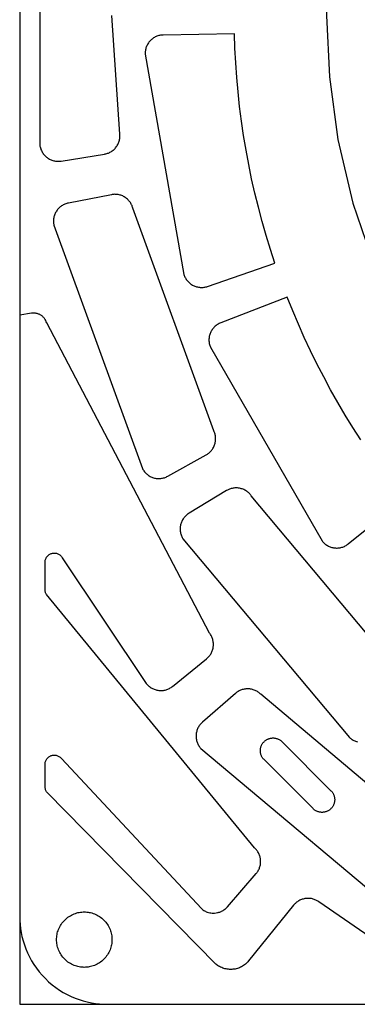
# Model space of a CAD drawing. Header units: inches. Extents: x -8.4 to 8.4, y -8.4 to 8.4.
# Tile 1 of 16: x -8.4 to -5.5, y -8.4 to 0. Entities that reach past the tile are written whole.
import ezdxf

# ---------------------------------------------------------------- set-up
doc = ezdxf.new("R2010")
doc.units = ezdxf.units.IN
doc.layers.get('0').update_dxf_attribs({"true_color": 0xc2ced6})

msp = doc.modelspace()

# ---------------------------------------------------------------- linework, layer by layer
for points in [[(-8.4251, -8.4251), (8.4251, -8.4251), (8.4251, 8.4251), (-8.4251, 8.4251), (-8.4251, -8.4251)], [(0, 5.8069), (-0.5218, 5.7835), (-1.0566, 5.71), (-1.5978, 5.5828), (-2.1375, 5.3992), (-2.6671, 5.1582), (-3.1776, 4.8604), (-3.6601, 4.5082), (-4.1061, 4.1061), (-4.5082, 3.6601), (-4.8604, 3.1776), (-5.1582, 2.6671), (-5.3992, 2.1375), (-5.5828, 1.5978), (-5.71, 1.0566), (-5.7834, 0.5218), (-5.8069, 0), (-5.7834, -0.5218), (-5.71, -1.0566)], [(-8.2533, 1.104), (-8.2533, -1.104), (-8.2521, -1.1116), (-8.2505, -1.1192), (-8.2485, -1.1268), (-8.2461, -1.1342), (-8.2434, -1.1416), (-8.2403, -1.1489), (-8.2368, -1.1561), (-8.2329, -1.163), (-8.2287, -1.1698), (-8.2242, -1.1763), (-8.2193, -1.1825), (-8.2142, -1.1885), (-8.2088, -1.1942), (-8.2032, -1.1996), (-8.1973, -1.2047), (-8.1913, -1.2094), (-8.185, -1.2139), (-8.1785, -1.218), (-8.1717, -1.2219), (-8.1647, -1.2254), (-8.1575, -1.2286), (-8.1501, -1.2315), (-8.1425, -1.234), (-8.1349, -1.2361), (-8.1271, -1.2378), (-8.1193, -1.2391), (-8.1114, -1.24), (-8.1035, -1.2405), (-8.0957, -1.2406), (-8.0879, -1.2404), (-8.0801, -1.2397), (-8.0725, -1.2387), (-7.703, -1.1802), (-7.6962, -1.1789), (-7.6893, -1.1774), (-7.6824, -1.1755), (-7.6755, -1.1732), (-7.6686, -1.1706), (-7.6617, -1.1677), (-7.6549, -1.1643), (-7.6482, -1.1606), (-7.6417, -1.1566), (-7.6352, -1.1522), (-7.629, -1.1474), (-7.623, -1.1423), (-7.6172, -1.1369), (-7.6116, -1.1311), (-7.6064, -1.1251), (-7.6014, -1.1188), (-7.5968, -1.1123), (-7.5925, -1.1055), (-7.5886, -1.0986), (-7.585, -1.0915), (-7.5819, -1.0842), (-7.5791, -1.0769), (-7.5767, -1.0695), (-7.5747, -1.062), (-7.573, -1.0545), (-7.5718, -1.0471), (-7.5709, -1.0396), (-7.5704, -1.0323), (-7.5702, -1.025), (-7.5703, -1.0179), (-7.5708, -1.0108), (-7.6378, 0)], [(-6.2864, -1.9921), (-6.3229, -1.8732), (-6.3571, -1.7535), (-6.3891, -1.633), (-6.4188, -1.5119), (-6.4463, -1.3901), (-6.4715, -1.2678), (-6.4943, -1.1451), (-6.5148, -1.0219), (-6.533, -0.8984), (-6.5488, -0.7746), (-6.5623, -0.6506), (-6.5734, -0.5264), (-6.5822, -0.4022), (-6.5886, -0.278), (-6.5927, -0.1538), (-7.2003, -0.1651), (-7.2079, -0.1654), (-7.2157, -0.1661), (-7.2234, -0.1672), (-7.2311, -0.1687), (-7.2388, -0.1705), (-7.2464, -0.1728), (-7.2539, -0.1755), (-7.2613, -0.1785), (-7.2685, -0.1819), (-7.2755, -0.1857), (-7.2823, -0.1898), (-7.2888, -0.1942), (-7.2951, -0.199), (-7.3012, -0.204), (-7.3069, -0.2092), (-7.3123, -0.2147), (-7.3174, -0.2204), (-7.3223, -0.2264), (-7.3269, -0.2328), (-7.3312, -0.2393), (-7.3352, -0.2461), (-7.3389, -0.2532), (-7.3422, -0.2604), (-7.3452, -0.2678), (-7.3478, -0.2754), (-7.3499, -0.283), (-7.3517, -0.2907), (-7.3531, -0.2985), (-7.3542, -0.3063), (-7.3548, -0.3141), (-7.355, -0.3219), (-7.3548, -0.3296), (-7.024, -2.2058), (-7.0215, -2.2131), (-7.0186, -2.2203), (-7.0154, -2.2274), (-7.0118, -2.2344), (-7.0078, -2.2412), (-7.0035, -2.2479), (-6.9988, -2.2543), (-6.9938, -2.2605), (-6.9885, -2.2665), (-6.9829, -2.2721), (-6.977, -2.2775), (-6.9709, -2.2825), (-6.9646, -2.2872), (-6.9581, -2.2916), (-6.9515, -2.2956), (-6.9447, -2.2992), (-6.9378, -2.3025), (-6.9306, -2.3055), (-6.9232, -2.3081), (-6.9157, -2.3104), (-6.908, -2.3123), (-6.9002, -2.3139), (-6.8924, -2.315), (-6.8844, -2.3157), (-6.8765, -2.3161), (-6.8685, -2.316), (-6.8606, -2.3156), (-6.8527, -2.3147), (-6.845, -2.3135), (-6.8373, -2.3118), (-6.8298, -2.3099), (-6.8225, -2.3075), (-6.2477, -2.1102), (-6.2864, -1.9921)], [(-5.71, -1.0566), (-5.5828, -1.5978), (-5.3992, -2.1375), (-5.1582, -2.6671), (-4.8604, -3.1776), (-4.5082, -3.6601), (-4.1061, -4.1061), (-3.6601, -4.5082), (-3.1776, -4.8604), (-2.6671, -5.1582), (-2.1375, -5.3992), (-1.5978, -5.5828), (-1.0566, -5.71), (-0.5218, -5.7835), (0, -5.8069)], [(-6.8348, -3.7436), (-6.8288, -3.7401), (-6.8229, -3.7363), (-6.8171, -3.7321), (-6.8113, -3.7276), (-6.8057, -3.7228), (-6.8003, -3.7177), (-6.7951, -3.7123), (-6.79, -3.7065), (-6.7852, -3.7004), (-6.7807, -3.6941), (-6.7765, -3.6875), (-6.7726, -3.6806), (-6.769, -3.6735), (-6.7657, -3.6662), (-6.7628, -3.6588), (-6.7603, -3.6512), (-6.7582, -3.6434), (-6.7565, -3.6356), (-6.7552, -3.6278), (-6.7543, -3.6199), (-6.7538, -3.612), (-6.7537, -3.6041), (-6.754, -3.5963), (-6.7546, -3.5886), (-6.7556, -3.5811), (-6.757, -3.5736), (-6.7587, -3.5663), (-6.7607, -3.5592), (-6.7631, -3.5524), (-6.7656, -3.5457), (-6.7685, -3.5392), (-7.4599, -1.6395), (-7.4619, -1.6327), (-7.4642, -1.6259), (-7.4669, -1.6192), (-7.4699, -1.6124), (-7.4733, -1.6058), (-7.477, -1.5992), (-7.4811, -1.5927), (-7.4855, -1.5864), (-7.4903, -1.5803), (-7.4955, -1.5743), (-7.5009, -1.5686), (-7.5067, -1.5631), (-7.5127, -1.558), (-7.5191, -1.5531), (-7.5257, -1.5485), (-7.5325, -1.5443), (-7.5395, -1.5404), (-7.5466, -1.5369), (-7.5539, -1.5338), (-7.5613, -1.5311), (-7.5688, -1.5287), (-7.5764, -1.5268), (-7.584, -1.5252), (-7.5915, -1.524), (-7.599, -1.5232), (-7.6065, -1.5228), (-7.6139, -1.5227), (-7.6211, -1.523), (-7.6283, -1.5235), (-7.6353, -1.5244), (-7.6421, -1.5256), (-8.0094, -1.597), (-8.0169, -1.5986), (-8.0243, -1.6006), (-8.0318, -1.6031), (-8.0391, -1.6059), (-8.0463, -1.609), (-8.0534, -1.6126), (-8.0603, -1.6165), (-8.067, -1.6208), (-8.0735, -1.6254), (-8.0798, -1.6303), (-8.0857, -1.6355), (-8.0914, -1.6409), (-8.0968, -1.6467), (-8.1018, -1.6526), (-8.1066, -1.6588), (-8.1109, -1.6651), (-8.115, -1.6716), (-8.1187, -1.6784), (-8.1222, -1.6854), (-8.1253, -1.6926), (-8.1281, -1.6999), (-8.1305, -1.7075), (-8.1325, -1.7152), (-8.1342, -1.723), (-8.1354, -1.7308), (-8.1363, -1.7387), (-8.1367, -1.7466), (-8.1368, -1.7545), (-8.1364, -1.7623), (-8.1357, -1.7701), (-8.1346, -1.7778), (-8.1331, -1.7853), (-7.3779, -3.8602), (-7.3742, -3.867), (-7.3701, -3.8735), (-7.3657, -3.88), (-7.3609, -3.8862), (-7.3558, -3.8922), (-7.3504, -3.898), (-7.3446, -3.9035), (-7.3386, -3.9087), (-7.3324, -3.9136), (-7.3259, -3.9182), (-7.3192, -3.9224), (-7.3123, -3.9263), (-7.3053, -3.9298), (-7.2981, -3.9329), (-7.2909, -3.9357), (-7.2836, -3.9381), (-7.2762, -3.9401), (-7.2686, -3.9418), (-7.261, -3.9431), (-7.2532, -3.944), (-7.2453, -3.9446), (-7.2374, -3.9447), (-7.2294, -3.9445), (-7.2215, -3.9438), (-7.2136, -3.9428), (-7.2058, -3.9413), (-7.1981, -3.9395), (-7.1905, -3.9373), (-7.1831, -3.9347), (-7.1759, -3.9318), (-7.1688, -3.9285), (-7.162, -3.925), (-6.8348, -3.7436)], [(-5.5148, -3.6159), (-5.5822, -3.5109), (-5.6476, -3.4046), (-5.7111, -3.2971), (-5.7725, -3.1884), (-5.8318, -3.0786), (-5.889, -2.9677), (-5.9441, -2.8558), (-5.997, -2.743), (-6.0477, -2.6292), (-6.0962, -2.5147), (-6.1425, -2.3994), (-6.7096, -2.6177), (-6.7168, -2.6207), (-6.7239, -2.6241), (-6.7308, -2.6278), (-6.7376, -2.6318), (-6.7441, -2.6362), (-6.7504, -2.6409), (-6.7565, -2.646), (-6.7623, -2.6513), (-6.7678, -2.6569), (-6.7731, -2.6627), (-6.778, -2.6688), (-6.7827, -2.6752), (-6.787, -2.6818), (-6.791, -2.6886), (-6.7946, -2.6955), (-6.7979, -2.7027), (-6.8008, -2.71), (-6.8033, -2.7174), (-6.8055, -2.725), (-6.8073, -2.7326), (-6.8087, -2.7404), (-6.8097, -2.7482), (-6.8104, -2.756), (-6.8106, -2.7639), (-6.8105, -2.7717), (-6.8099, -2.7796), (-6.809, -2.7874), (-6.8076, -2.7952), (-6.8059, -2.8028), (-6.8039, -2.8104), (-6.8014, -2.8179), (-6.7986, -2.8252), (-5.846, -4.4751), (-5.841, -4.4812), (-5.8358, -4.4871), (-5.8303, -4.4927), (-5.8245, -4.498), (-5.8185, -4.503), (-5.8122, -4.5078), (-5.8056, -4.5122), (-5.7989, -4.5162), (-5.792, -4.52), (-5.7848, -4.5233), (-5.7776, -4.5263), (-5.7702, -4.529), (-5.7627, -4.5313), (-5.755, -4.5332), (-5.7473, -4.5347), (-5.7395, -4.5358), (-5.7317, -4.5365), (-5.7238, -4.5369), (-5.716, -4.5368), (-5.7081, -4.5364), (-5.7003, -4.5355), (-5.6925, -4.5343), (-5.6848, -4.5327), (-5.6772, -4.5307), (-5.6697, -4.5283), (-5.6623, -4.5256), (-5.6551, -4.5225), (-5.648, -4.519), (-5.6412, -4.5152), (-5.6345, -4.511), (-5.628, -4.5066), (-5.6218, -4.5018), (-5.1494, -4.1196)], [(-8.1951, -6.6142), (-8.1986, -6.6085), (-8.2016, -6.6025), (-8.2042, -6.5962), (-8.2061, -6.5898), (-8.2075, -6.5832), (-8.2084, -6.5766), (-8.2087, -6.57), (-8.2087, -6.3804), (-8.2085, -6.3746), (-8.2078, -6.3688), (-8.2067, -6.3629), (-8.2051, -6.357), (-8.203, -6.3512), (-8.2005, -6.3455), (-8.1975, -6.34), (-8.1941, -6.3347), (-8.1902, -6.3297), (-8.186, -6.3251), (-8.1814, -6.3208), (-8.1766, -6.317), (-8.1716, -6.3136), (-8.1664, -6.3106), (-8.161, -6.308), (-8.1556, -6.306), (-8.1501, -6.3043), (-8.1444, -6.303), (-8.1384, -6.3021), (-8.1323, -6.3017), (-8.1262, -6.3017), (-8.12, -6.3023), (-8.1138, -6.3033), (-8.1077, -6.3049), (-8.1017, -6.3069), (-8.096, -6.3093), (-8.0905, -6.3123), (-8.0852, -6.3156), (-8.0804, -6.3192), (-8.0758, -6.3232), (-8.0717, -6.3274), (-8.068, -6.3318), (-6.8755, -7.6099), (-6.8692, -7.6151), (-6.8626, -7.62), (-6.853, -7.6261), (-6.8486, -7.6287), (-6.8413, -7.6325), (-6.8337, -7.6359), (-6.8246, -7.6394), (-6.8135, -7.6428), (-6.8023, -7.6454), (-6.7942, -7.6468), (-6.7819, -7.648), (-6.7695, -7.6482), (-6.763, -7.648), (-6.7499, -7.6466), (-6.7369, -7.6442), (-6.7322, -7.643), (-6.7254, -7.6411), (-6.7188, -7.6388), (-6.7122, -7.6363), (-6.7058, -7.6335), (-6.7029, -7.6321), (-6.696, -7.6284), (-6.6892, -7.6244), (-6.6826, -7.6201), (-6.6763, -7.6155), (-6.6703, -7.6106), (-6.6644, -7.6054), (-6.6589, -7.5999), (-6.6536, -7.5941), (-6.4082, -7.3118), (-6.4034, -7.3059), (-6.3988, -7.2998), (-6.3945, -7.2935), (-6.3906, -7.2871), (-6.3906, -7.287), (-6.3869, -7.2803), (-6.3836, -7.2734), (-6.3806, -7.2664), (-6.378, -7.2592), (-6.3757, -7.2519), (-6.3738, -7.2445), (-6.3722, -7.237), (-6.371, -7.2295), (-6.3701, -7.2219), (-6.3697, -7.2143), (-6.3696, -7.2067), (-6.3698, -7.1991), (-6.3705, -7.1915), (-6.3715, -7.1839), (-6.3729, -7.1764), (-6.3746, -7.169), (-6.3767, -7.1616), (-6.3791, -7.1544), (-6.3819, -7.1473), (-6.3851, -7.1403), (-6.3885, -7.1335), (-6.3923, -7.1269), (-6.3965, -7.1205), (-6.4009, -7.1142), (-6.4009, -7.1142), (-6.4056, -7.1082), (-6.4106, -7.1025), (-6.4158, -7.097), (-6.4213, -7.0917), (-8.1974, -4.9324), (-8.2, -4.9278), (-8.2022, -4.923), (-8.2042, -4.918), (-8.2058, -4.9129), (-8.2071, -4.9077), (-8.208, -4.9024), (-8.2085, -4.8971), (-8.2087, -4.8918), (-8.2087, -4.6586), (-8.2084, -4.6526), (-8.2077, -4.6464), (-8.2065, -4.6402), (-8.2047, -4.634), (-8.2024, -4.6278), (-8.1996, -4.6219), (-8.1962, -4.6161), (-8.1924, -4.6106), (-8.1881, -4.6055), (-8.1834, -4.6008), (-8.1783, -4.5965), (-8.173, -4.5927), (-8.1675, -4.5894), (-8.1618, -4.5866), (-8.156, -4.5843), (-8.1502, -4.5825), (-8.1443, -4.5812), (-8.1381, -4.5803), (-8.1318, -4.5799), (-8.1253, -4.58), (-8.1188, -4.5807), (-8.1123, -4.5819), (-8.1059, -4.5836), (-8.0996, -4.586), (-8.0936, -4.5888), (-8.0878, -4.5921), (-8.0824, -4.5959), (-8.0773, -4.6), (-8.0727, -4.6046), (-8.0685, -4.6093), (-8.0648, -4.6143), (-8.0616, -4.6195), (-7.3451, -5.6903), (-7.3401, -5.6963), (-7.3349, -5.7021), (-7.3294, -5.7077), (-7.3236, -5.7129), (-7.3175, -5.7179), (-7.3112, -5.7226), (-7.3047, -5.7269), (-7.2979, -5.731), (-7.291, -5.7346), (-7.2839, -5.738), (-7.2767, -5.741), (-7.2693, -5.7436), (-7.2618, -5.7458), (-7.2542, -5.7477), (-7.2465, -5.7491), (-7.2387, -5.7502), (-7.2309, -5.7509), (-7.2231, -5.7513), (-7.2153, -5.7512), (-7.2074, -5.7507), (-7.1997, -5.7499), (-7.1919, -5.7487), (-7.1842, -5.747), (-7.1767, -5.745), (-7.1692, -5.7427), (-7.1618, -5.7399), (-7.1546, -5.7368), (-7.1476, -5.7333), (-7.1407, -5.7296), (-7.1341, -5.7254), (-7.1277, -5.721), (-7.1215, -5.7162), (-6.8307, -5.4808), (-6.825, -5.4758), (-6.8194, -5.4707), (-6.8141, -5.4652), (-6.8091, -5.4595), (-6.8091, -5.4595), (-6.8043, -5.4535), (-6.7999, -5.4473), (-6.7957, -5.4409), (-6.7919, -5.4343), (-6.7884, -5.4275), (-6.7852, -5.4206), (-6.7823, -5.4135), (-6.7798, -5.4063), (-6.7777, -5.399), (-6.7759, -5.3916), (-6.7745, -5.3841), (-6.7734, -5.3766), (-6.7727, -5.369), (-6.7724, -5.3614), (-6.7724, -5.3538), (-6.7728, -5.3462), (-6.7736, -5.3386), (-6.7748, -5.3311), (-6.7763, -5.3236), (-6.7781, -5.3162), (-6.7803, -5.3089), (-6.7829, -5.3017), (-6.7858, -5.2947), (-6.7891, -5.2878), (-6.7891, -5.2877), (-6.7927, -5.281), (-6.7966, -5.2745), (-6.8008, -5.2682), (-6.8053, -5.262), (-8.1946, -2.6172), (-8.1979, -2.608), (-8.2021, -2.5989), (-8.2072, -2.59), (-8.2101, -2.5857), (-8.2132, -2.5815), (-8.2165, -2.5773), (-8.22, -2.5733), (-8.2237, -2.5694), (-8.2276, -2.5657), (-8.2317, -2.5622), (-8.236, -2.5588), (-8.2404, -2.5556), (-8.245, -2.5526), (-8.2497, -2.5499), (-8.2545, -2.5473), (-8.2595, -2.545), (-8.2645, -2.543), (-8.2695, -2.5411), (-8.2747, -2.5395), (-8.2798, -2.5382), (-8.285, -2.5371), (-8.2902, -2.5362), (-8.2954, -2.5356), (-8.3056, -2.535), (-8.3156, -2.5353), (-8.3253, -2.5364), (-8.4252, -2.552), (-8.4252, -7.6772), (-8.4245, -7.7105), (-8.4222, -7.7444), (-8.4183, -7.7787), (-8.4127, -7.8133), (-8.4054, -7.8481), (-8.3963, -7.883), (-8.3854, -7.9178), (-8.3727, -7.9525), (-8.3581, -7.9869), (-8.3416, -8.0207), (-8.3234, -8.054), (-8.3033, -8.0865), (-8.2814, -8.1181), (-8.2579, -8.1487), (-8.2328, -8.178), (-8.2061, -8.2061), (-8.178, -8.2328), (-8.1487, -8.2579), (-8.1181, -8.2814), (-8.0865, -8.3033), (-8.054, -8.3234), (-8.0207, -8.3416), (-7.9869, -8.3581), (-7.9525, -8.3727), (-7.9178, -8.3854), (-7.883, -8.3963), (-7.8481, -8.4054), (-7.8133, -8.4127), (-7.7787, -8.4183), (-7.7444, -8.4222), (-7.7105, -8.4245), (-7.6772, -8.4252), (-2.535, -8.4252)], [(-5.1498, -5.6407), (-6.4493, -4.0921), (-6.4535, -4.0864), (-6.458, -4.0808), (-6.4628, -4.0753), (-6.4679, -4.0701), (-6.4734, -4.0649), (-6.4791, -4.06), (-6.4852, -4.0554), (-6.4915, -4.0509), (-6.4981, -4.0468), (-6.505, -4.043), (-6.5121, -4.0395), (-6.5193, -4.0363), (-6.5268, -4.0335), (-6.5344, -4.0311), (-6.5422, -4.029), (-6.55, -4.0274), (-6.5579, -4.0262), (-6.5658, -4.0253), (-6.5738, -4.0249), (-6.5817, -4.0249), (-6.5895, -4.0252), (-6.5973, -4.026), (-6.6049, -4.0271), (-6.6124, -4.0286), (-6.6198, -4.0304), (-6.6269, -4.0325), (-6.6339, -4.035), (-6.6406, -4.0377), (-6.6472, -4.0407), (-6.6534, -4.0439), (-6.6595, -4.0473), (-6.9801, -4.24), (-6.9866, -4.2441), (-6.993, -4.2486), (-6.9991, -4.2534), (-7.005, -4.2585), (-7.0107, -4.264), (-7.0162, -4.2698), (-7.0213, -4.2758), (-7.0262, -4.2821), (-7.0307, -4.2886), (-7.0349, -4.2954), (-7.0387, -4.3023), (-7.0422, -4.3094), (-7.0453, -4.3166), (-7.048, -4.3239), (-7.0503, -4.3313), (-7.0523, -4.3388), (-7.0539, -4.3463), (-7.0551, -4.3539), (-7.0559, -4.3617), (-7.0564, -4.3695), (-7.0565, -4.3774), (-7.0562, -4.3853), (-7.0555, -4.3932), (-7.0543, -4.4011), (-7.0528, -4.4089), (-7.0509, -4.4166), (-7.0486, -4.4242), (-7.046, -4.4316), (-7.043, -4.4389), (-7.0396, -4.4459), (-7.036, -4.4528), (-7.032, -4.4593), (-5.6127, -6.1508)], [(-6.3686, -5.7831), (-6.3737, -5.7782), (-6.3791, -5.7735), (-6.3848, -5.7689), (-6.3907, -5.7646), (-6.397, -5.7605), (-6.4035, -5.7566), (-6.4103, -5.753), (-6.4173, -5.7498), (-6.4246, -5.7468), (-6.432, -5.7442), (-6.4396, -5.742), (-6.4473, -5.7401), (-6.4552, -5.7386), (-6.4631, -5.7376), (-6.4711, -5.7369), (-6.4791, -5.7366), (-6.4871, -5.7368), (-6.4951, -5.7373), (-6.503, -5.7383), (-6.5108, -5.7396), (-6.5185, -5.7413), (-6.526, -5.7434), (-6.5334, -5.7458), (-6.5405, -5.7486), (-6.5475, -5.7516), (-6.5542, -5.755), (-6.5606, -5.7586), (-6.5668, -5.7625), (-6.5727, -5.7665), (-6.5783, -5.7708), (-6.5836, -5.7752), (-6.866, -6.0207), (-6.8716, -6.0258), (-6.8771, -6.0313), (-6.8823, -6.0371), (-6.8873, -6.0432), (-6.8919, -6.0496), (-6.8963, -6.0562), (-6.9003, -6.063), (-6.904, -6.07), (-6.9073, -6.0772), (-6.9103, -6.0846), (-6.9128, -6.0921), (-6.915, -6.0996), (-6.9168, -6.1073), (-6.9182, -6.1149), (-6.9192, -6.1226), (-6.9199, -6.1302), (-6.9201, -6.1379), (-6.92, -6.1456), (-6.9195, -6.1534), (-6.9187, -6.1612), (-6.9174, -6.169), (-6.9157, -6.1767), (-6.9136, -6.1844), (-6.9112, -6.1919), (-6.9084, -6.1993), (-6.9052, -6.2066), (-6.9016, -6.2136), (-6.8977, -6.2205), (-6.8935, -6.2271), (-6.889, -6.2335), (-6.8843, -6.2396), (-6.8793, -6.2454), (-4.9559, -7.8593)], [(-4.5951, -7.2722), (-6.3686, -5.7831)], [(-6.3436, -6.3368), (-6.3469, -6.3331), (-6.35, -6.3292), (-6.353, -6.3251), (-6.3558, -6.3208), (-6.3584, -6.3163), (-6.3609, -6.3116), (-6.3631, -6.3067), (-6.3651, -6.3017), (-6.3669, -6.2966), (-6.3684, -6.2913), (-6.3697, -6.2859), (-6.3707, -6.2805), (-6.3714, -6.2749), (-6.3719, -6.2693), (-6.372, -6.2637), (-6.3719, -6.2581), (-6.3714, -6.2526), (-6.3707, -6.247), (-6.3697, -6.2416), (-6.3684, -6.2362), (-6.3669, -6.2309), (-6.3651, -6.2258), (-6.3631, -6.2207), (-6.3609, -6.2159), (-6.3584, -6.2112), (-6.3558, -6.2067), (-6.353, -6.2024), (-6.35, -6.1983), (-6.3469, -6.1944), (-6.3436, -6.1907), (-6.3403, -6.1872), (-6.3368, -6.1839), (-6.3331, -6.1806), (-6.3292, -6.1775), (-6.3251, -6.1745), (-6.3208, -6.1717), (-6.3163, -6.1691), (-6.3116, -6.1666), (-6.3067, -6.1644), (-6.3017, -6.1624), (-6.2966, -6.1606), (-6.2913, -6.159), (-6.2859, -6.1578), (-6.2805, -6.1568), (-6.2749, -6.1561), (-6.2693, -6.1556), (-6.2637, -6.1555), (-6.2581, -6.1556), (-6.2526, -6.1561), (-6.247, -6.1568), (-6.2416, -6.1578), (-6.2362, -6.159), (-6.2309, -6.1606), (-6.2258, -6.1624), (-6.2207, -6.1644), (-6.2159, -6.1666), (-6.2112, -6.1691), (-6.2067, -6.1717), (-6.2024, -6.1745), (-6.1983, -6.1775), (-6.1944, -6.1806), (-6.1907, -6.1839), (-6.1872, -6.1872), (-5.7696, -6.6048), (-5.7663, -6.6083), (-5.763, -6.612), (-5.7599, -6.6159), (-5.757, -6.62), (-5.7541, -6.6243), (-5.7515, -6.6288), (-5.749, -6.6335), (-5.7468, -6.6383), (-5.7448, -6.6433), (-5.743, -6.6485), (-5.7415, -6.6538), (-5.7402, -6.6591), (-5.7392, -6.6646), (-5.7385, -6.6701), (-5.738, -6.6757), (-5.7379, -6.6813), (-5.738, -6.6869), (-5.7385, -6.6925), (-5.7392, -6.698), (-5.7402, -6.7035), (-5.7415, -6.7089), (-5.743, -6.7142), (-5.7448, -6.7193), (-5.7468, -6.7243), (-5.749, -6.7292), (-5.7515, -6.7339), (-5.7541, -6.7384), (-5.757, -6.7427), (-5.7599, -6.7468), (-5.763, -6.7507), (-5.7663, -6.7544), (-5.7696, -6.7579), (-5.7731, -6.7612), (-5.7768, -6.7645), (-5.7807, -6.7676), (-5.7848, -6.7705), (-5.7891, -6.7734), (-5.7936, -6.776), (-5.7983, -6.7784), (-5.8032, -6.7807), (-5.8082, -6.7827), (-5.8133, -6.7845), (-5.8186, -6.786), (-5.824, -6.7873), (-5.8294, -6.7883), (-5.835, -6.789), (-5.8406, -6.7895), (-5.8462, -6.7896), (-5.8518, -6.7895), (-5.8573, -6.789), (-5.8629, -6.7883), (-5.8683, -6.7873), (-5.8737, -6.786), (-5.879, -6.7845), (-5.8842, -6.7827), (-5.8892, -6.7807), (-5.894, -6.7784), (-5.8987, -6.776), (-5.9032, -6.7734), (-5.9075, -6.7705), (-5.9116, -6.7676), (-5.9155, -6.7645), (-5.9192, -6.7612), (-5.9227, -6.7579), (-6.3403, -6.3403), (-6.3436, -6.3368)], [(-5.6127, -6.1508), (-5.6069, -6.1559), (-5.6008, -6.1607), (-5.5945, -6.1652), (-5.5878, -6.1694), (-5.581, -6.1733), (-5.5739, -6.1769), (-5.5666, -6.1801), (-5.5592, -6.1829), (-5.5517, -6.1854), (-5.544, -6.1875)], [(-4.9615, -8.1799), (-5.8745, -7.5511), (-5.8804, -7.5472), (-5.8865, -7.5434), (-5.8929, -7.5399), (-5.8995, -7.5366), (-5.9064, -7.5337), (-5.9135, -7.531), (-5.9208, -7.5286), (-5.9283, -7.5266), (-5.9359, -7.5249), (-5.9437, -7.5237), (-5.9516, -7.5228), (-5.9596, -7.5223), (-5.9676, -7.5222), (-5.9756, -7.5225), (-5.9836, -7.5232), (-5.9915, -7.5243), (-5.9994, -7.5258), (-6.0072, -7.5278), (-6.0148, -7.5301), (-6.0223, -7.5327), (-6.0296, -7.5357), (-6.0366, -7.5391), (-6.0435, -7.5428), (-6.05, -7.5467), (-6.0563, -7.551), (-6.0624, -7.5554), (-6.0681, -7.5601), (-6.0735, -7.565), (-6.0786, -7.57), (-6.0834, -7.5752), (-6.0879, -7.5805), (-6.4722, -8.0551), (-6.4784, -8.0624), (-6.485, -8.0694), (-6.492, -8.0761), (-6.4993, -8.0826), (-6.5071, -8.0887), (-6.5151, -8.0944), (-6.5234, -8.0997), (-6.532, -8.1046), (-6.5408, -8.1091), (-6.5499, -8.1131), (-6.5591, -8.1166), (-6.5684, -8.1197), (-6.5778, -8.1223), (-6.5873, -8.1244), (-6.5968, -8.126), (-6.6063, -8.1271), (-6.6158, -8.1278), (-6.6254, -8.1281), (-6.6351, -8.1278), (-6.6449, -8.1271), (-6.6546, -8.1258), (-6.6643, -8.1241), (-6.674, -8.1219), (-6.6835, -8.1192), (-6.6928, -8.1161), (-6.702, -8.1124), (-6.711, -8.1084), (-6.7197, -8.1039), (-6.7282, -8.099), (-6.7363, -8.0937), (-6.7442, -8.0881), (-6.7516, -8.0821), (-8.1912, -6.6195), (-8.1951, -6.6142)], [(-7.6378, -7.874), (-7.638, -7.8846), (-7.6388, -7.8952), (-7.64, -7.9061), (-7.6417, -7.917), (-7.644, -7.928), (-7.6469, -7.939), (-7.6504, -7.95), (-7.6544, -7.961), (-7.659, -7.9718), (-7.6642, -7.9825), (-7.67, -7.993), (-7.6763, -8.0033), (-7.6832, -8.0133), (-7.6906, -8.0229), (-7.6986, -8.0322), (-7.707, -8.0411), (-7.7159, -8.0495), (-7.7251, -8.0574), (-7.7348, -8.0648), (-7.7448, -8.0717), (-7.755, -8.0781), (-7.7655, -8.0839), (-7.7762, -8.089), (-7.7871, -8.0937), (-7.798, -8.0977), (-7.809, -8.1011), (-7.82, -8.104), (-7.831, -8.1063), (-7.842, -8.1081), (-7.8528, -8.1093), (-7.8635, -8.11), (-7.874, -8.1102), (-7.8846, -8.11), (-7.8952, -8.1093), (-7.9061, -8.1081), (-7.917, -8.1063), (-7.928, -8.104), (-7.939, -8.1011), (-7.95, -8.0977), (-7.961, -8.0937), (-7.9718, -8.089), (-7.9825, -8.0839), (-7.993, -8.0781), (-8.0033, -8.0717), (-8.0133, -8.0648), (-8.0229, -8.0574), (-8.0322, -8.0495), (-8.0411, -8.0411), (-8.0495, -8.0322), (-8.0574, -8.0229), (-8.0648, -8.0133), (-8.0717, -8.0033), (-8.0781, -7.993), (-8.0839, -7.9825), (-8.089, -7.9718), (-8.0937, -7.961), (-8.0977, -7.95), (-8.1011, -7.939), (-8.104, -7.928), (-8.1063, -7.917), (-8.1081, -7.9061), (-8.1093, -7.8952), (-8.11, -7.8846), (-8.1102, -7.874), (-8.11, -7.8635), (-8.1093, -7.8528), (-8.1081, -7.842), (-8.1063, -7.831), (-8.104, -7.82), (-8.1011, -7.809), (-8.0977, -7.798), (-8.0937, -7.7871), (-8.089, -7.7762), (-8.0839, -7.7655), (-8.0781, -7.755), (-8.0717, -7.7448), (-8.0648, -7.7348), (-8.0574, -7.7251), (-8.0495, -7.7159), (-8.0411, -7.707), (-8.0322, -7.6986), (-8.0229, -7.6906), (-8.0133, -7.6832), (-8.0033, -7.6763), (-7.993, -7.67), (-7.9825, -7.6642), (-7.9718, -7.659), (-7.961, -7.6544), (-7.95, -7.6504), (-7.939, -7.6469), (-7.928, -7.644), (-7.917, -7.6417), (-7.9061, -7.64), (-7.8952, -7.6388), (-7.8846, -7.638), (-7.874, -7.6378), (-7.8635, -7.638), (-7.8528, -7.6388), (-7.842, -7.64), (-7.831, -7.6417), (-7.82, -7.644), (-7.809, -7.6469), (-7.798, -7.6504), (-7.7871, -7.6544), (-7.7762, -7.659), (-7.7655, -7.6642), (-7.755, -7.67), (-7.7448, -7.6763), (-7.7348, -7.6832), (-7.7251, -7.6906), (-7.7159, -7.6986), (-7.707, -7.707), (-7.6986, -7.7159), (-7.6906, -7.7251), (-7.6832, -7.7348), (-7.6763, -7.7448), (-7.67, -7.755), (-7.6642, -7.7655), (-7.659, -7.7762), (-7.6544, -7.7871), (-7.6504, -7.798), (-7.6469, -7.809), (-7.644, -7.82), (-7.6417, -7.831), (-7.64, -7.842), (-7.6388, -7.8528), (-7.638, -7.8635), (-7.6378, -7.874)]]:
    msp.add_lwpolyline(points)

doc.saveas('drawing.dxf')
